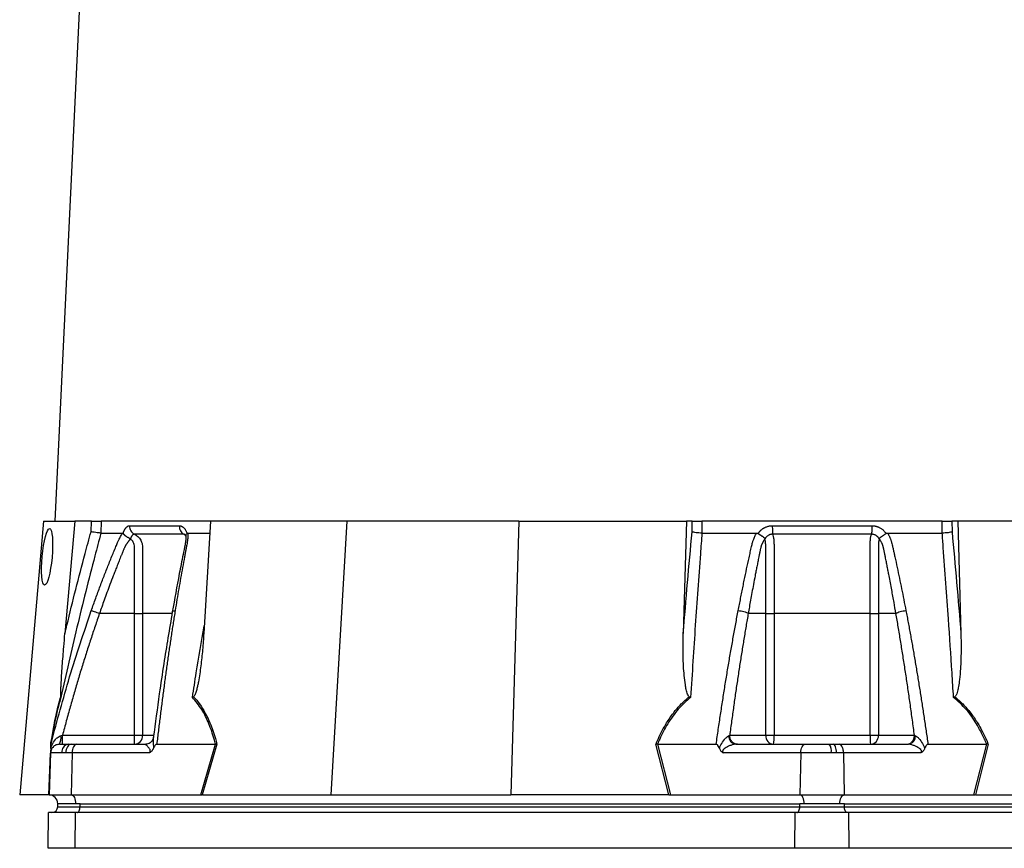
# Model space of a CAD drawing. Extents: x 117 to 1344, y 7 to 1887.
# Tile 6 of 15: x 117 to 448, y 448 to 727. Entities that reach past the tile are written whole.
import ezdxf

# ---------------------------------------------------------------- set-up
doc = ezdxf.new("R2010")
doc.units = 0
doc.layers.get('0').update_dxf_attribs({"linetype": 'CONTINUOUS'})

msp = doc.modelspace()

# ---------------------------------------------------------------- linework, layer by layer
at = {"color": 7, "linetype": 'CONTINUOUS'}
for p, q in [((169.5, 1400.49), (129, 558.49)), ((125.26, 558.49), (117.22, 466.49)), ((125.26, 558.49), (135.72, 558.49)), ((135.72, 558.49), (132.42, 520.69)), ((141.32, 558.49), (135.72, 558.49)), ((141.2, 554.94), (141.32, 558.49)), ((144.65, 558.49), (144.51, 554.49)), ((181.32, 558.49), (144.65, 558.49)), ((181.32, 558.49), (179.1, 520.69)), ((227.26, 558.49), (181.32, 558.49)), ((227.26, 558.49), (221.85, 466.49)), ((285.01, 558.49), (227.26, 558.49)), ((285.01, 558.49), (282.38, 466.49)), ((285.01, 558.49), (341.41, 558.49)), ((341.41, 558.49), (340.32, 520.69)), ((343.35, 558.49), (341.41, 558.49)), ((343.31, 554.94), (343.35, 558.49)), ((346.63, 558.49), (346.59, 554.49)), ((427.38, 558.49), (346.63, 558.49)), ((427.42, 554.49), (427.38, 558.49)), ((432.61, 558.49), (430.67, 558.49)), ((430.67, 558.49), (430.7, 554.94)), ((432.61, 558.49), (433.69, 520.69)), ((489, 558.49), (432.61, 558.49)), ((152, 554.35), (152.04, 554.49)), ((173.45, 554.49), (173.5, 554.35)), ((173.8, 554.49), (181.09, 554.49)), ((365.51, 554.35), (365.59, 554.49)), ((408.42, 554.49), (408.51, 554.35)), ((155.85, 527.49), (144.05, 527.49)), ((155.85, 486.49), (155.85, 527.49)), ((158.54, 527.49), (158.54, 486.49)), ((368.07, 527.49), (362.17, 527.49)), ((368.07, 486.49), (368.07, 527.49)), ((370.86, 527.49), (370.86, 486.49)), ((403.15, 486.49), (403.15, 527.49)), ((411.84, 527.49), (405.94, 527.49)), ((405.94, 527.49), (405.94, 486.49)), ((127.71, 483.49), (127.86, 484.05)), ((127.79, 483.8), (127.71, 483.47)), ((130.6, 483.49), (133.58, 483.49)), ((131.59, 486.49), (155.85, 486.49)), ((133.58, 483.49), (134.63, 483.49)), ((134.63, 483.49), (136.3, 483.49)), ((136.3, 483.49), (159.63, 483.49)), ((155.85, 483.49), (155.85, 486.49)), ((155.85, 486.49), (158.54, 486.49)), ((158.54, 486.49), (162.11, 486.49)), ((163.31, 483.49), (183.04, 483.49)), ((178.13, 466.49), (183.06, 483.49)), ((183.53, 483.51), (178.6, 466.49)), ((183.06, 483.49), (183.04, 483.49)), ((335.47, 466.49), (331.13, 483.51)), ((331.67, 483.49), (331.66, 483.49)), ((331.66, 483.49), (335.99, 466.49)), ((331.67, 483.49), (351.4, 483.49)), ((355.94, 486.49), (368.07, 486.49)), ((357.98, 483.49), (381.3, 483.49)), ((368.07, 486.49), (370.86, 486.49)), ((370.86, 486.49), (403.15, 486.49)), ((381.3, 483.49), (389.44, 483.49)), ((389.44, 483.49), (390.85, 483.49)), ((390.85, 483.49), (392.71, 483.49)), ((392.71, 483.49), (416.03, 483.49)), ((403.15, 486.49), (405.94, 486.49)), ((405.94, 486.49), (418.07, 486.49)), ((422.61, 483.49), (442.35, 483.49)), ((438.02, 466.49), (442.36, 483.49)), ((442.88, 483.51), (438.55, 466.49)), ((442.36, 483.49), (442.35, 483.49)), ((127.06, 466.49), (127.55, 480.44)), ((127.6, 480.59), (127.11, 466.49)), ((131.36, 480.59), (127.6, 480.59)), ((132.69, 480.59), (131.36, 480.59)), ((134.81, 480.59), (132.69, 480.59)), ((134.81, 480.59), (134.56, 466.49)), ((160.84, 480.59), (134.81, 480.59)), ((379.81, 480.59), (353.77, 480.59)), ((379.81, 480.59), (379.56, 466.49)), ((390.08, 480.59), (379.81, 480.59)), ((391.86, 480.59), (390.08, 480.59)), ((394.21, 480.59), (391.86, 480.59)), ((394.21, 480.59), (394.45, 466.49)), ((420.24, 480.59), (394.21, 480.59)), ((127.01, 466.49), (117.22, 466.49)), ((127.11, 466.49), (134.56, 466.49)), ((134.56, 466.49), (178.13, 466.49)), ((178.13, 466.49), (178.6, 466.49)), ((178.84, 466.49), (221.85, 466.49)), ((221.85, 466.49), (282.38, 466.49)), ((335.17, 466.49), (282.38, 466.49)), ((335.47, 466.49), (335.99, 466.49)), ((335.99, 466.49), (379.56, 466.49)), ((379.56, 466.49), (394.45, 466.49)), ((394.45, 466.49), (438.02, 466.49)), ((438.02, 466.49), (438.55, 466.49)), ((438.84, 466.49), (491.64, 466.49)), ((126.75, 448.49), (126.95, 460.49)), ((135.98, 460.49), (126.95, 460.49)), ((136.01, 463.49), (130.01, 463.49)), ((130.01, 462.49), (130.01, 463.49)), ((130.01, 462.49), (137.51, 462.49)), ((135.88, 448.49), (135.98, 460.49)), ((377.98, 460.49), (135.98, 460.49)), ((137.51, 463.49), (136.01, 463.49)), ((137.51, 463.49), (379.51, 463.49)), ((137.51, 462.49), (137.51, 463.49)), ((137.51, 462.49), (379.51, 462.49)), ((377.88, 448.49), (377.98, 460.49)), ((396.03, 460.49), (377.98, 460.49)), ((381.01, 463.49), (379.51, 463.49)), ((379.51, 462.49), (379.51, 463.49)), ((379.51, 462.49), (394.51, 462.49)), ((393.01, 463.49), (381.01, 463.49)), ((394.51, 463.49), (393.01, 463.49)), ((394.51, 463.49), (636.51, 463.49)), ((394.51, 462.49), (394.51, 463.49)), ((394.51, 462.49), (636.51, 462.49)), ((638.03, 460.49), (396.03, 460.49)), ((396.14, 448.49), (396.03, 460.49)), ((377.88, 448.49), (135.88, 448.49)), ((638.14, 448.49), (396.14, 448.49))]:
    msp.add_line(p, q, dxfattribs=at)
at = {"color": 7, "linetype": 'CONTINUOUS', "flags": 128}
for points in [[(134.63, 483.49), (134.26, 483.43), (133.9, 483.27), (133.57, 483), (133.28, 482.65), (133.04, 482.21), (132.86, 481.71), (132.74, 481.16), (132.69, 480.59)], [(136.3, 483.49), (136.02, 483.43), (135.74, 483.27), (135.49, 483), (135.26, 482.65), (135.08, 482.21), (134.93, 481.71), (134.84, 481.16), (134.81, 480.59)], [(379.81, 480.59), (379.84, 481.16), (379.93, 481.71), (380.08, 482.21), (380.26, 482.65), (380.49, 483), (380.74, 483.27), (381.02, 483.43), (381.3, 483.49)], [(391.86, 480.59), (391.84, 481.16), (391.78, 481.71), (391.68, 482.21), (391.55, 482.65), (391.4, 483), (391.23, 483.27), (391.05, 483.43), (390.85, 483.49)], [(134.56, 466.49), (134.84, 466.41), (135.12, 466.23), (135.37, 465.94), (135.59, 465.57), (135.76, 465.12), (135.9, 464.61), (135.98, 464.06), (136.01, 463.49)], [(381.01, 463.49), (380.98, 464.06), (380.9, 464.61), (380.76, 465.12), (380.59, 465.57), (380.37, 465.94), (380.12, 466.23), (379.84, 466.41), (379.56, 466.49)], [(393.01, 463.49), (393.03, 464.06), (393.12, 464.61), (393.25, 465.12), (393.43, 465.57), (393.65, 465.94), (393.9, 466.23), (394.17, 466.41), (394.45, 466.49)], [(136.51, 460.49), (136.7, 460.53), (136.89, 460.64), (137.06, 460.82), (137.21, 461.07), (137.34, 461.38), (137.43, 461.72), (137.49, 462.1), (137.51, 462.49)], [(378.51, 460.49), (378.7, 460.53), (378.89, 460.64), (379.06, 460.82), (379.21, 461.07), (379.34, 461.38), (379.43, 461.72), (379.49, 462.1), (379.51, 462.49)], [(395.51, 460.49), (395.31, 460.53), (395.12, 460.64), (394.95, 460.82), (394.8, 461.07), (394.68, 461.38), (394.58, 461.72), (394.53, 462.1), (394.51, 462.49)]]:
    msp.add_lwpolyline(points, dxfattribs=at)
at = {"color": 7, "linetype": 'CONTINUOUS'}
for centre, radius, start, end in [((126.11, 485.68), 5, 333.9408, 7.8232), ((134.01, 480.86), 2.67, 99.4564, 185.6675), ((155.69, 486.34), 2.86, 273.3145, 2.9686), ((358.34, 486.16), 2.7, 175.7149, 262.3674), ((370.89, 486.3), 2.82, 176.189, 265.5974), ((358.87, 485.74), 12.01, 349.188, 3.566), ((386.24, 481.26), 3.9, 350.091, 34.8307), ((415.14, 485.74), 12.01, 176.4344, 190.8119), ((403.13, 486.3), 2.82, 274.4026, 3.8111), ((415.68, 486.16), 2.7, 277.6325, 4.285), ((127.01, 463.49), 3, 88.9569, 90), ((127.01, 463.49), 3, 0, 88), ((128.01, 462.49), 2, 270, 0)]:
    msp.add_arc(centre, radius, start, end, dxfattribs=at)
msp.add_ellipse((126.44, 546.49), major_axis=(0.86, 9.5), ratio=0.172936, dxfattribs=at)
for centre, major_axis, ratio, start_param, end_param in [((177.51, 463.49), (13.24, 0.32), 0.225259, 1.464851, 1.483057), ((336.5, 463.49), (16.23, -0.25), 0.184165, 1.637472, 1.655677), ((437.51, 463.49), (16.23, 0.25), 0.184165, 1.485915, 1.504121)]:
    msp.add_ellipse(centre, major_axis=major_axis, ratio=ratio, start_param=start_param, end_param=end_param, dxfattribs=at)
for points, knots in [([(141.32, 558.49), (141.67, 558.49), (142.01, 558.49), (142.7, 558.49), (143.02, 558.49), (143.48, 558.49), (143.62, 558.49), (143.88, 558.49), (144.01, 558.49), (144.35, 558.49), (144.52, 558.49), (144.65, 558.49)], [0, 0, 0, 0, 0.25, 0.25, 0.5, 0.5, 0.625, 0.625, 0.75, 0.75, 1, 1, 1, 1]), ([(152.04, 554.49), (152.06, 554.55), (152.1, 554.69), (152.17, 554.88), (152.25, 555.06), (152.32, 555.24), (152.4, 555.41), (152.48, 555.57), (152.56, 555.72), (152.65, 555.87), (152.74, 556.01), (152.83, 556.13), (152.92, 556.26), (153.02, 556.37), (153.15, 556.51), (153.32, 556.65), (153.52, 556.79), (153.73, 556.89), (153.94, 556.95), (154.08, 556.95), (154.16, 556.96)], [0, 0, 0, 0, 0.044249, 0.088103, 0.131644, 0.174955, 0.21812, 0.261226, 0.304357, 0.347601, 0.391041, 0.434763, 0.478847, 0.523375, 0.568424, 0.654803, 0.740537, 0.826241, 0.912528, 1, 1, 1, 1]), ([(154.16, 556.96), (154.15, 556.68), (154.17, 556.38), (154.31, 555.8), (154.42, 555.51), (154.72, 554.99), (154.91, 554.75), (155.32, 554.36), (155.55, 554.21), (155.78, 554.1)], [0, 0, 0, 0, 0.25, 0.25, 0.5, 0.5, 0.75, 0.75, 1, 1, 1, 1]), ([(170.89, 556.96), (170.88, 556.68), (170.91, 556.38), (171.03, 555.8), (171.14, 555.51), (171.41, 554.99), (171.58, 554.75), (171.97, 554.36), (172.18, 554.21), (172.4, 554.1)], [0, 0, 0, 0, 0.25, 0.25, 0.5, 0.5, 0.75, 0.75, 1, 1, 1, 1]), ([(170.89, 556.96), (170.93, 556.96), (171.02, 556.96), (171.16, 556.94), (171.29, 556.92), (171.42, 556.88), (171.55, 556.84), (171.67, 556.78), (171.8, 556.72), (171.92, 556.65), (172.05, 556.57), (172.21, 556.45), (172.39, 556.28), (172.61, 556.05), (172.81, 555.79), (172.99, 555.51), (173.16, 555.19), (173.32, 554.86), (173.41, 554.61), (173.45, 554.49)], [0, 0, 0, 0, 0.043919, 0.087472, 0.13073, 0.173768, 0.216664, 0.259492, 0.30233, 0.345255, 0.388344, 0.431671, 0.51489, 0.596546, 0.677156, 0.757259, 0.837405, 0.91814, 1, 1, 1, 1]), ([(343.35, 558.49), (343.47, 558.49), (343.64, 558.49), (344.08, 558.49), (344.34, 558.49), (344.79, 558.49), (344.95, 558.49), (345.27, 558.49), (345.44, 558.49), (345.95, 558.49), (346.29, 558.49), (346.63, 558.49)], [0, 0, 0, 0, 0.25, 0.25, 0.5, 0.5, 0.625, 0.625, 0.75, 0.75, 1, 1, 1, 1]), ([(365.59, 554.49), (365.64, 554.55), (365.73, 554.69), (365.88, 554.88), (366.03, 555.06), (366.19, 555.24), (366.36, 555.41), (366.54, 555.57), (366.72, 555.72), (366.91, 555.87), (367.11, 556.01), (367.31, 556.13), (367.52, 556.26), (367.74, 556.37), (368.03, 556.51), (368.4, 556.65), (368.86, 556.79), (369.32, 556.89), (369.79, 556.95), (370.11, 556.95), (370.27, 556.96)], [0, 0, 0, 0, 0.044249, 0.088103, 0.131644, 0.174954, 0.21812, 0.261226, 0.304357, 0.347601, 0.391041, 0.434763, 0.478847, 0.523375, 0.568424, 0.654803, 0.740537, 0.826241, 0.912528, 1, 1, 1, 1]), ([(370.27, 556.96), (370.27, 556.68), (370.28, 556.38), (370.29, 555.8), (370.29, 555.51), (370.32, 554.99), (370.33, 554.75), (370.36, 554.36), (370.38, 554.21), (370.39, 554.1)], [0, 0, 0, 0, 0.25, 0.25, 0.5, 0.5, 0.75, 0.75, 1, 1, 1, 1]), ([(403.74, 556.96), (403.74, 556.68), (403.74, 556.38), (403.73, 555.8), (403.72, 555.51), (403.7, 554.99), (403.68, 554.75), (403.65, 554.36), (403.64, 554.21), (403.62, 554.1)], [0, 0, 0, 0, 0.25, 0.25, 0.5, 0.5, 0.75, 0.75, 1, 1, 1, 1]), ([(403.74, 556.96), (403.82, 556.96), (403.98, 556.96), (404.22, 556.94), (404.46, 556.92), (404.69, 556.88), (404.93, 556.84), (405.16, 556.78), (405.38, 556.72), (405.61, 556.65), (405.83, 556.57), (406.12, 556.45), (406.46, 556.28), (406.85, 556.05), (407.22, 555.79), (407.56, 555.51), (407.87, 555.19), (408.16, 554.86), (408.33, 554.61), (408.42, 554.49)], [0, 0, 0, 0, 0.043919, 0.087472, 0.13073, 0.173768, 0.216664, 0.259492, 0.30233, 0.345255, 0.388344, 0.431671, 0.51489, 0.596546, 0.677156, 0.757259, 0.837405, 0.91814, 1, 1, 1, 1]), ([(427.38, 558.49), (427.72, 558.49), (428.07, 558.49), (428.75, 558.49), (429.07, 558.49), (429.52, 558.49), (429.66, 558.49), (429.92, 558.49), (430.05, 558.49), (430.38, 558.49), (430.55, 558.49), (430.67, 558.49)], [0, 0, 0, 0, 0.25, 0.25, 0.5, 0.5, 0.625, 0.625, 0.75, 0.75, 1, 1, 1, 1]), ([(144.52, 554.49), (143.84, 551.93), (141.03, 541.4), (136.43, 523.01), (132.85, 507.11), (131.08, 499.25)], [0, 0, 0, 0, 0.139801, 0.574994, 1, 1, 1, 1]), ([(132.42, 520.69), (132.64, 521.63), (134.8, 530.62), (137.7, 542.05), (140.54, 552.49), (141.2, 554.94)], [0, 0, 0, 0, 0.082091, 0.78432, 1, 1, 1, 1]), ([(144.51, 554.49), (144.36, 554.5), (144.06, 554.53), (143.26, 554.63), (142.29, 554.77), (141.57, 554.88), (141.21, 554.94), (141.2, 554.94)], [0, 0, 0, 0, 0.243076, 0.486116, 0.730218, 0.994535, 1, 1, 1, 1]), ([(141.3, 528.45), (141.55, 529.13), (142.03, 530.51), (142.78, 532.56), (143.52, 534.59), (144.28, 536.62), (145.27, 539.24), (146.51, 542.43), (147.77, 545.59), (148.8, 548.1), (149.42, 549.59), (149.86, 550.65), (150.12, 551.26), (150.35, 551.77), (150.59, 552.27), (150.85, 552.8), (151.15, 553.37), (151.46, 553.94), (151.67, 554.3), (151.78, 554.49)], [0, 0, 0, 0, 0.077777, 0.1552, 0.232272, 0.308995, 0.385372, 0.530526, 0.674474, 0.747423, 0.819615, 0.846383, 0.869761, 0.889755, 0.906383, 0.929523, 0.9528, 0.976272, 1, 1, 1, 1]), ([(151.78, 554.49), (151.8, 554.49), (151.83, 554.48), (151.88, 554.47), (151.92, 554.44), (151.96, 554.4), (151.99, 554.37), (152, 554.35)], [0, 0, 0, 0, 0.212576, 0.416535, 0.614103, 0.807726, 1, 1, 1, 1]), ([(152, 554.35), (152.02, 554.32), (152.06, 554.26), (152.13, 554.18), (152.2, 554.09), (152.29, 554), (152.37, 553.92), (152.46, 553.84), (152.55, 553.76), (152.64, 553.68), (152.79, 553.57), (153, 553.42), (153.27, 553.25), (153.52, 553.11), (153.75, 552.99), (153.96, 552.89), (154.13, 552.8), (154.27, 552.72), (154.38, 552.66), (154.44, 552.61), (154.46, 552.59)], [0, 0, 0, 0, 0.0486522, 0.0964893, 0.1433903, 0.189242, 0.2339407, 0.2773919, 0.3195116, 0.3602249, 0.3994652, 0.5061737, 0.6030824, 0.689684, 0.7658152, 0.8315822, 0.8872965, 0.9334411, 0.9706863, 1, 1, 1, 1]), ([(155.78, 554.1), (155.75, 554.1), (155.7, 554.1), (155.62, 554.09), (155.53, 554.07), (155.45, 554.04), (155.37, 554), (155.29, 553.95), (155.21, 553.89), (155.09, 553.79), (154.95, 553.62), (154.8, 553.38), (154.68, 553.15), (154.59, 552.93), (154.53, 552.74), (154.5, 552.63), (154.49, 552.58)], [0, 0, 0, 0, 0.053313, 0.106595, 0.159871, 0.213165, 0.266504, 0.319912, 0.373414, 0.427035, 0.564482, 0.685233, 0.789261, 0.876464, 0.946724, 1, 1, 1, 1]), ([(172.4, 554.1), (171.68, 554.1), (170.18, 554.1), (168.04, 554.1), (165.84, 554.1), (164.38, 554.1), (162.88, 554.1), (161.46, 554.1), (159.44, 554.1), (157.6, 554.1), (156.36, 554.1), (155.78, 554.1)], [0.7589111, 0.7589111, 0.7589111, 0.7589111, 0.7820302, 0.8131687, 0.8443073, 0.8754458, 0.8754458, 0.9065844, 0.9377229, 0.9688615, 0.9919807, 0.9919807, 0.9919807, 0.9919807]), ([(155.78, 554.1), (155.97, 554), (156.6, 553.68), (157.52, 552.83), (158.31, 551.46), (158.58, 549.94), (158.49, 547.47), (158.54, 545.16), (158.54, 543.2), (158.54, 542.71), (158.54, 538.63), (158.54, 533.58), (158.54, 528.55), (158.54, 527.49)], [0, 0, 0, 0, 0.023776, 0.080089, 0.137233, 0.194943, 0.243598, 0.404386, 0.444584, 0.454633, 0.457145, 0.885499, 1, 1, 1, 1]), ([(173.09, 553.74), (173.08, 553.23), (173.08, 552.24), (172.74, 550.06), (172.13, 547.3), (171.51, 544.08), (170.26, 537.69), (169.3, 532.31), (168.53, 528)], [0, 0, 0, 0, 0.070619, 0.136083, 0.264009, 0.386701, 0.509381, 1, 1, 1, 1]), ([(173.8, 554.49), (173.8, 554.38), (173.8, 554.18), (173.79, 553.86), (173.78, 553.54), (173.76, 553.23), (173.74, 552.91), (173.71, 552.58), (173.68, 552.26), (173.63, 551.93), (173.57, 551.51), (173.47, 550.93), (173.31, 550.07), (173.11, 549.01), (172.88, 547.81), (172.49, 545.79), (171.97, 542.97), (171.33, 539.37), (170.7, 535.75), (170.09, 532.12), (169.69, 529.67), (169.49, 528.45)], [0, 0, 0, 0, 0.0134228, 0.0267382, 0.0399565, 0.0530881, 0.0661437, 0.0791341, 0.0920702, 0.1049632, 0.1178244, 0.141662, 0.1728313, 0.2170572, 0.2634911, 0.3121266, 0.4491557, 0.58733, 0.7237611, 0.8613131, 1, 1, 1, 1]), ([(172.89, 553.93), (172.83, 553.97), (172.67, 554.09), (172.51, 554.1), (172.4, 554.1)], [0, 0, 0, 0, 0.353919, 1, 1, 1, 1]), ([(172.98, 553.65), (172.94, 553.7), (172.77, 553.9), (172.55, 554.01), (172.4, 554.1)], [0, 0, 0, 0, 0.259448, 1, 1, 1, 1]), ([(172.81, 553.98), (172.8, 553.99), (172.78, 554.01), (172.94, 553.76), (173.04, 553.55), (173.07, 553.42), (173.08, 553.42)], [0, 0, 0, 0, 0.329078, 0.738518, 0.993121, 1, 1, 1, 1]), ([(173.12, 553.47), (173.12, 553.6), (173.12, 553.89), (173.36, 554.19), (173.5, 554.35)], [0, 0, 0, 0, 0.44746, 1, 1, 1, 1]), ([(173.5, 554.35), (173.51, 554.37), (173.54, 554.4), (173.59, 554.43), (173.64, 554.46), (173.69, 554.47), (173.74, 554.49), (173.78, 554.49), (173.8, 554.49)], [0, 0, 0, 0, 0.160202, 0.321039, 0.484027, 0.650625, 0.822199, 1, 1, 1, 1]), ([(346.61, 554.49), (346.44, 552.16), (345.65, 541.87), (344.35, 523.48), (343.32, 507.34), (342.8, 499.25)], [0, 0, 0, 0, 0.127099, 0.56229, 1, 1, 1, 1]), ([(346.59, 554.49), (346.26, 554.5), (345.58, 554.53), (344.62, 554.63), (343.81, 554.77), (343.44, 554.88), (343.31, 554.94), (343.31, 554.94)], [0, 0, 0, 0, 0.243077, 0.486111, 0.730219, 0.994534, 1, 1, 1, 1]), ([(358.82, 528.45), (358.95, 529.13), (359.22, 530.51), (359.62, 532.56), (360.03, 534.59), (360.43, 536.62), (360.97, 539.24), (361.64, 542.43), (362.32, 545.59), (362.88, 548.1), (363.21, 549.59), (363.45, 550.65), (363.6, 551.26), (363.75, 551.77), (363.92, 552.27), (364.12, 552.8), (364.38, 553.37), (364.66, 553.94), (364.88, 554.3), (364.99, 554.49)], [0, 0, 0, 0, 0.077777, 0.1552, 0.232272, 0.308995, 0.385372, 0.530526, 0.674474, 0.747423, 0.819615, 0.846383, 0.869761, 0.889755, 0.906383, 0.929523, 0.9528, 0.976272, 1, 1, 1, 1]), ([(364.99, 554.49), (365.03, 554.49), (365.1, 554.48), (365.21, 554.47), (365.32, 554.44), (365.41, 554.4), (365.48, 554.37), (365.51, 554.35)], [0, 0, 0, 0, 0.212576, 0.416535, 0.614103, 0.807726, 1, 1, 1, 1]), ([(365.51, 554.35), (365.55, 554.32), (365.65, 554.26), (365.79, 554.18), (365.93, 554.09), (366.06, 554), (366.19, 553.92), (366.31, 553.84), (366.43, 553.76), (366.54, 553.68), (366.71, 553.57), (366.92, 553.42), (367.15, 553.25), (367.34, 553.11), (367.49, 552.99), (367.61, 552.89), (367.69, 552.8), (367.75, 552.72), (367.79, 552.66), (367.81, 552.61), (367.81, 552.59)], [0, 0, 0, 0, 0.048652, 0.096489, 0.14339, 0.189242, 0.233941, 0.277392, 0.319512, 0.360225, 0.399465, 0.506174, 0.603082, 0.689684, 0.765815, 0.831582, 0.887296, 0.933441, 0.970686, 1, 1, 1, 1]), ([(370.39, 554.1), (370.34, 554.1), (370.22, 554.1), (370.06, 554.09), (369.89, 554.07), (369.72, 554.04), (369.56, 554), (369.4, 553.95), (369.24, 553.89), (369.01, 553.79), (368.72, 553.62), (368.42, 553.38), (368.19, 553.15), (368.03, 552.93), (367.91, 552.74), (367.85, 552.63), (367.82, 552.58)], [0, 0, 0, 0, 0.053313, 0.106595, 0.159871, 0.213166, 0.266504, 0.319912, 0.373414, 0.427035, 0.564479, 0.685227, 0.789255, 0.876458, 0.946721, 1, 1, 1, 1]), ([(403.62, 554.1), (402.33, 554.1), (399.59, 554.1), (395.6, 554.1), (391.38, 554.1), (388.51, 554.1), (385.51, 554.1), (382.63, 554.1), (378.41, 554.1), (374.43, 554.1), (371.68, 554.1), (370.39, 554.1)], [0.7589111, 0.7589111, 0.7589111, 0.7589111, 0.7820302, 0.8131687, 0.8443073, 0.8754458, 0.8754458, 0.9065844, 0.9377229, 0.9688615, 0.9919807, 0.9919807, 0.9919807, 0.9919807]), ([(370.39, 554.1), (370.43, 554), (370.55, 553.68), (370.71, 552.83), (370.83, 551.46), (370.86, 549.94), (370.85, 547.47), (370.86, 545.16), (370.86, 543.2), (370.86, 542.71), (370.86, 538.63), (370.86, 533.58), (370.86, 528.55), (370.86, 527.49)], [0, 0, 0, 0, 0.023775, 0.080089, 0.137233, 0.194942, 0.243598, 0.404386, 0.444584, 0.454632, 0.457145, 0.885499, 1, 1, 1, 1]), ([(403.15, 527.49), (403.15, 529.49), (403.15, 534.99), (403.15, 540.5), (403.15, 545.51), (403.16, 547.47), (403.15, 549.94), (403.19, 551.46), (403.31, 552.83), (403.46, 553.68), (403.59, 554), (403.62, 554.1)], [0, 0, 0, 0, 0.2159035, 0.59376, 0.5956142, 0.7564037, 0.8050578, 0.8627665, 0.9199102, 0.9762238, 1, 1, 1, 1]), ([(406.19, 552.58), (406.17, 552.62), (406.13, 552.7), (406.05, 552.83), (405.95, 552.98), (405.82, 553.14), (405.66, 553.32), (405.45, 553.5), (405.21, 553.67), (404.93, 553.83), (404.62, 553.95), (404.29, 554.04), (403.96, 554.1), (403.73, 554.1), (403.62, 554.1)], [0, 0, 0, 0, 0.038504, 0.086514, 0.144034, 0.211029, 0.287449, 0.37325, 0.468405, 0.572922, 0.680036, 0.786786, 0.893373, 1, 1, 1, 1]), ([(406.2, 552.59), (406.2, 552.6), (406.21, 552.63), (406.23, 552.67), (406.25, 552.71), (406.29, 552.75), (406.33, 552.8), (406.38, 552.86), (406.44, 552.92), (406.52, 552.98), (406.61, 553.06), (406.72, 553.14), (406.84, 553.23), (406.97, 553.33), (407.13, 553.44), (407.3, 553.56), (407.5, 553.7), (407.73, 553.85), (407.97, 554.02), (408.24, 554.18), (408.42, 554.3), (408.51, 554.35)], [0, 0, 0, 0, 0.0172483, 0.0374561, 0.0609129, 0.0878381, 0.1184067, 0.1527631, 0.1910263, 0.2332913, 0.279627, 0.3300717, 0.3846271, 0.4432515, 0.5058518, 0.572276, 0.6486549, 0.7302089, 0.8164081, 0.906598, 1, 1, 1, 1]), ([(408.51, 554.35), (408.53, 554.37), (408.58, 554.4), (408.66, 554.43), (408.75, 554.46), (408.84, 554.47), (408.93, 554.49), (408.99, 554.49), (409.03, 554.49)], [0, 0, 0, 0, 0.160202, 0.321039, 0.484027, 0.650625, 0.822199, 1, 1, 1, 1]), ([(409.03, 554.49), (409.09, 554.38), (409.21, 554.18), (409.38, 553.86), (409.55, 553.54), (409.7, 553.23), (409.84, 552.91), (409.98, 552.58), (410.1, 552.26), (410.21, 551.93), (410.35, 551.51), (410.5, 550.93), (410.7, 550.07), (410.93, 549.01), (411.2, 547.81), (411.65, 545.79), (412.26, 542.97), (413.02, 539.37), (413.76, 535.75), (414.48, 532.12), (414.96, 529.67), (415.19, 528.45)], [0, 0, 0, 0, 0.013423, 0.026738, 0.039956, 0.053088, 0.066144, 0.079134, 0.09207, 0.104963, 0.117824, 0.141662, 0.172831, 0.217057, 0.263491, 0.312127, 0.449156, 0.58733, 0.723761, 0.861313, 1, 1, 1, 1]), ([(431.21, 499.25), (431.04, 502), (430.49, 510.81), (429.37, 527.63), (428.26, 543.27), (427.53, 552.86), (427.4, 554.49)], [0, 0, 0, 0, 0.1488337, 0.4760212, 0.9112018, 1, 1, 1, 1]), ([(430.7, 554.94), (430.7, 554.94), (430.57, 554.88), (430.21, 554.77), (429.39, 554.63), (428.43, 554.53), (427.76, 554.5), (427.42, 554.49)], [0, 0, 0, 0, 0.005466, 0.269781, 0.513889, 0.756923, 1, 1, 1, 1]), ([(154.35, 552.46), (154.29, 552.39), (154.17, 552.25), (154, 552.03), (153.83, 551.81), (153.67, 551.6), (153.51, 551.38), (153.36, 551.16), (153.21, 550.94), (153.08, 550.72), (152.95, 550.51), (152.82, 550.29), (152.71, 550.09), (152.6, 549.88), (152.47, 549.63), (152.34, 549.35), (152.18, 549.01), (152.04, 548.68), (151.91, 548.34), (151.81, 548.07), (151.72, 547.82), (151.62, 547.59), (151.5, 547.28), (151.34, 546.9), (151, 546.06), (150.51, 544.82), (149.87, 543.22), (149.27, 541.68), (148.51, 539.69), (147.6, 537.3), (146.57, 534.56), (145.65, 532.02), (144.82, 529.69), (144.3, 528.2), (144.05, 527.49)], [0, 0, 0, 0, 0.010662, 0.021198, 0.031594, 0.041839, 0.051919, 0.061821, 0.071533, 0.08104, 0.09033, 0.099392, 0.108213, 0.116783, 0.125091, 0.138719, 0.152205, 0.165558, 0.178786, 0.1919, 0.198167, 0.207477, 0.219813, 0.235151, 0.25346, 0.319418, 0.382864, 0.443812, 0.502275, 0.618272, 0.726011, 0.825493, 0.916782, 1, 1, 1, 1]), ([(155.85, 527.49), (155.85, 528.81), (155.85, 532.79), (155.84, 538.96), (155.87, 544.64), (155.83, 548.09), (155.88, 549.64), (155.76, 550.64), (155.45, 551.42), (155.04, 552.04), (154.67, 552.29), (154.51, 552.39)], [0, 0, 0, 0, 0.156884, 0.470651, 0.728948, 0.828468, 0.878108, 0.912686, 0.946419, 0.977994, 1, 1, 1, 1]), ([(367.72, 552.46), (367.67, 552.39), (367.56, 552.25), (367.42, 552.03), (367.28, 551.81), (367.16, 551.6), (367.04, 551.38), (366.93, 551.16), (366.83, 550.94), (366.74, 550.72), (366.66, 550.51), (366.58, 550.29), (366.51, 550.09), (366.45, 549.88), (366.39, 549.63), (366.32, 549.35), (366.24, 549.01), (366.17, 548.68), (366.11, 548.34), (366.06, 548.07), (366.01, 547.82), (365.96, 547.59), (365.9, 547.28), (365.82, 546.9), (365.65, 546.06), (365.4, 544.82), (365.09, 543.22), (364.78, 541.68), (364.4, 539.69), (363.95, 537.3), (363.43, 534.56), (362.97, 532.02), (362.56, 529.69), (362.3, 528.2), (362.17, 527.49)], [0, 0, 0, 0, 0.010662, 0.021198, 0.031594, 0.041839, 0.051919, 0.061821, 0.071533, 0.08104, 0.09033, 0.099392, 0.108213, 0.116783, 0.125091, 0.138719, 0.152205, 0.165558, 0.178786, 0.1919, 0.198167, 0.207477, 0.219813, 0.235151, 0.25346, 0.319418, 0.382864, 0.443812, 0.502275, 0.618272, 0.726011, 0.825493, 0.916782, 1, 1, 1, 1]), ([(368.07, 527.49), (368.07, 528.81), (368.07, 532.79), (368.07, 538.96), (368.08, 544.64), (368.07, 548.09), (368.08, 549.64), (368.06, 550.64), (368.01, 551.42), (367.94, 552.03), (367.82, 552.29), (367.78, 552.39)], [0, 0, 0, 0, 0.156914, 0.470739, 0.729085, 0.828624, 0.878273, 0.912858, 0.946597, 0.978178, 1, 1, 1, 1]), ([(406.25, 552.41), (406.21, 552.33), (406.15, 552.23), (406.07, 551.91), (406, 551.42), (405.95, 550.64), (405.94, 549.64), (405.95, 547.44), (405.94, 545.16), (405.94, 543.2), (405.94, 542.71), (405.94, 538.63), (405.94, 533.58), (405.94, 528.55), (405.94, 527.49)], [0, 0, 0, 0, 0.017269, 0.02335, 0.054881, 0.088567, 0.123098, 0.172668, 0.348538, 0.392505, 0.403497, 0.406245, 0.87477, 1, 1, 1, 1]), ([(411.84, 527.49), (411.63, 528.71), (411.17, 531.35), (410.39, 535.58), (409.73, 539.07), (409.23, 541.67), (408.93, 543.21), (408.61, 544.81), (408.36, 546.08), (408.18, 546.99), (408.07, 547.52), (407.96, 548.06), (407.85, 548.59), (407.73, 549.13), (407.64, 549.56), (407.57, 549.89), (407.5, 550.11), (407.43, 550.35), (407.34, 550.59), (407.23, 550.85), (407.11, 551.11), (406.98, 551.37), (406.83, 551.64), (406.67, 551.92), (406.49, 552.19), (406.36, 552.37), (406.3, 552.46)], [0, 0, 0, 0, 0.143085, 0.308796, 0.497427, 0.555835, 0.616742, 0.680167, 0.746121, 0.767405, 0.788723, 0.810074, 0.831456, 0.852865, 0.874301, 0.883002, 0.892336, 0.902282, 0.912815, 0.923904, 0.935514, 0.947608, 0.960145, 0.973084, 0.986383, 1, 1, 1, 1]), ([(127.86, 484.05), (129.83, 491.43), (133.83, 506.37), (138.79, 521.03), (141.3, 528.45)], [0, 0, 0, 0, 0.493573, 1, 1, 1, 1]), ([(144.05, 527.49), (143.81, 526.78), (143.31, 525.35), (142.58, 523.2), (141.85, 521.04), (141.13, 518.85), (140.41, 516.65), (139.7, 514.43), (139, 512.2), (138.3, 509.95), (137.6, 507.68), (136.91, 505.39), (136.23, 503.09), (135.55, 500.77), (134.87, 498.43), (134.21, 496.07), (133.54, 493.7), (132.89, 491.31), (132.23, 488.91), (131.81, 487.3), (131.59, 486.49)], [0, 0, 0, 0, 0.052635, 0.105608, 0.158921, 0.212573, 0.266566, 0.320902, 0.37558, 0.430604, 0.485973, 0.541688, 0.597751, 0.654162, 0.710923, 0.768034, 0.825496, 0.883311, 0.941478, 1, 1, 1, 1]), ([(141.3, 528.45), (141.37, 528.42), (141.49, 528.38), (141.83, 528.26), (142.05, 528.19), (142.56, 528.01), (142.85, 527.91), (143.45, 527.7), (143.76, 527.59), (144.05, 527.49)], [0, 0, 0, 0, 0.25, 0.25, 0.5, 0.5, 0.75, 0.75, 1, 1, 1, 1]), ([(155.85, 527.49), (156.41, 527.49), (156.96, 527.49), (157.91, 527.49), (158.29, 527.49), (158.54, 527.49)], [0, 0, 0, 0, 0.5, 0.5, 1, 1, 1, 1]), ([(168.45, 527.49), (167.68, 527.49), (164.04, 527.49), (160.97, 527.49), (158.54, 527.49)], [0, 0, 0, 0, 0.2108011, 1, 1, 1, 1]), ([(168.53, 528), (167.55, 522.19), (166.02, 513.07), (163.91, 498.94), (162.8, 490.62), (162.15, 485.67)], [0, 0, 0, 0, 0.416032, 0.653325, 1, 1, 1, 1]), ([(169.49, 528.45), (169.38, 527.78), (169.17, 526.43), (168.85, 524.41), (168.53, 522.38), (168.22, 520.33), (167.91, 518.26), (167.6, 516.19), (167.29, 514.1), (166.99, 512), (166.69, 509.88), (166.4, 507.75), (166.1, 505.61), (165.81, 503.46), (165.52, 501.29), (165.24, 499.11), (164.96, 496.92), (164.68, 494.71), (164.4, 492.49), (164.12, 490.26), (163.85, 488.01), (163.58, 485.76), (163.4, 484.24), (163.31, 483.49)], [0, 0, 0, 0, 0.045336, 0.090894, 0.136674, 0.182678, 0.228907, 0.275362, 0.322044, 0.368954, 0.416093, 0.463462, 0.511063, 0.558896, 0.606962, 0.655262, 0.703798, 0.752569, 0.801578, 0.850824, 0.900309, 0.950034, 1, 1, 1, 1]), ([(168.57, 528), (168.56, 528.03), (168.54, 528.17), (168.85, 528.34), (169.28, 528.41), (169.49, 528.45)], [0, 0, 0, 0, 0.1498, 0.586869, 1, 1, 1, 1]), ([(351.4, 483.49), (351.52, 484.32), (351.76, 485.99), (352.12, 488.49), (352.48, 490.97), (352.85, 493.43), (353.23, 495.87), (353.6, 498.3), (353.98, 500.72), (354.36, 503.12), (354.75, 505.5), (355.14, 507.87), (355.53, 510.22), (355.93, 512.55), (356.33, 514.87), (356.74, 517.17), (357.15, 519.46), (357.56, 521.73), (357.97, 523.98), (358.39, 526.22), (358.68, 527.71), (358.82, 528.45)], [0, 0, 0, 0, 0.055211, 0.110128, 0.164753, 0.219086, 0.273129, 0.326884, 0.38035, 0.43353, 0.486425, 0.539036, 0.591365, 0.643413, 0.695181, 0.746671, 0.797884, 0.848822, 0.899487, 0.949879, 1, 1, 1, 1]), ([(362.17, 527.49), (362.05, 526.78), (361.8, 525.35), (361.44, 523.2), (361.07, 521.04), (360.71, 518.85), (360.35, 516.65), (360, 514.43), (359.64, 512.2), (359.29, 509.95), (358.95, 507.68), (358.6, 505.39), (358.26, 503.09), (357.92, 500.77), (357.58, 498.43), (357.25, 496.07), (356.92, 493.7), (356.59, 491.31), (356.26, 488.91), (356.05, 487.3), (355.94, 486.49)], [0, 0, 0, 0, 0.052635, 0.105608, 0.158921, 0.212573, 0.266566, 0.320902, 0.37558, 0.430604, 0.485973, 0.541688, 0.597751, 0.654162, 0.710923, 0.768034, 0.825496, 0.883311, 0.941478, 1, 1, 1, 1]), ([(358.82, 528.45), (359.11, 528.42), (359.44, 528.38), (360.1, 528.26), (360.43, 528.19), (361.06, 528.01), (361.35, 527.91), (361.83, 527.7), (362.03, 527.59), (362.17, 527.49)], [0, 0, 0, 0, 0.25, 0.25, 0.5, 0.5, 0.75, 0.75, 1, 1, 1, 1]), ([(368.07, 527.49), (368.35, 527.49), (368.76, 527.49), (369.74, 527.49), (370.31, 527.49), (370.86, 527.49)], [0, 0, 0, 0, 0.5, 0.5, 1, 1, 1, 1]), ([(403.15, 527.49), (403.71, 527.49), (404.27, 527.49), (405.25, 527.49), (405.66, 527.49), (405.94, 527.49)], [0, 0, 0, 0, 0.5, 0.5, 1, 1, 1, 1]), ([(411.84, 527.49), (411.99, 527.59), (412.18, 527.7), (412.67, 527.91), (412.96, 528.01), (413.58, 528.19), (413.92, 528.26), (414.58, 528.38), (414.9, 528.42), (415.19, 528.45)], [0, 0, 0, 0, 0.25, 0.25, 0.5, 0.5, 0.75, 0.75, 1, 1, 1, 1]), ([(418.07, 486.49), (417.96, 487.34), (417.73, 489.05), (417.39, 491.59), (417.04, 494.12), (416.69, 496.63), (416.33, 499.12), (415.97, 501.59), (415.61, 504.04), (415.25, 506.47), (414.88, 508.88), (414.51, 511.27), (414.14, 513.65), (413.77, 516), (413.39, 518.34), (413.01, 520.65), (412.62, 522.95), (412.23, 525.22), (411.97, 526.73), (411.84, 527.49)], [0, 0, 0, 0, 0.061953, 0.123509, 0.18467, 0.245435, 0.305808, 0.365787, 0.425376, 0.484574, 0.543383, 0.601804, 0.659839, 0.717488, 0.774754, 0.831636, 0.888137, 0.944258, 1, 1, 1, 1]), ([(415.19, 528.45), (415.32, 527.78), (415.58, 526.43), (415.96, 524.41), (416.34, 522.38), (416.71, 520.33), (417.08, 518.26), (417.45, 516.19), (417.81, 514.1), (418.18, 512), (418.54, 509.88), (418.89, 507.75), (419.24, 505.61), (419.59, 503.46), (419.94, 501.29), (420.29, 499.11), (420.63, 496.92), (420.97, 494.71), (421.3, 492.49), (421.63, 490.26), (421.96, 488.01), (422.29, 485.76), (422.51, 484.24), (422.61, 483.49)], [0, 0, 0, 0, 0.045336, 0.090894, 0.136674, 0.182678, 0.228907, 0.275362, 0.322044, 0.368954, 0.416093, 0.463462, 0.511063, 0.558896, 0.606962, 0.655262, 0.703798, 0.752569, 0.801578, 0.850824, 0.900309, 0.950034, 1, 1, 1, 1]), ([(175.28, 499.25), (175.72, 502), (176.99, 510.03), (178.36, 518.03), (179.25, 523.28)], [0, 0, 0, 0, 0.34319, 1, 1, 1, 1]), ([(131.05, 499.48), (131.04, 499.55), (131.01, 499.76), (131.01, 500.6), (131.05, 501.85), (131.21, 505.02), (131.52, 509.8), (131.98, 515.57), (132.29, 519.21), (132.42, 520.69)], [0, 0, 0, 0, 0.0143562, 0.0496269, 0.1243711, 0.1994397, 0.4963827, 0.7937534, 1, 1, 1, 1]), ([(179.1, 520.69), (178.99, 518.89), (178.86, 517.09), (178.54, 513.48), (178.35, 511.68), (178.01, 508.99), (177.89, 508.09), (177.62, 506.3), (177.48, 505.41), (177.23, 504.07), (177.14, 503.63), (176.95, 502.75), (176.85, 502.31), (176.62, 501.43), (176.5, 501), (176.27, 500.37), (176.18, 500.17), (176.03, 499.88), (175.98, 499.79), (175.86, 499.61), (175.79, 499.53), (175.7, 499.48)], [0, 0, 0, 0, 0.25, 0.25, 0.5, 0.5, 0.625, 0.625, 0.75, 0.75, 0.8125, 0.8125, 0.875, 0.875, 0.9375, 0.9375, 0.96875, 0.96875, 0.984375, 0.984375, 1, 1, 1, 1]), ([(342.35, 499.48), (342.28, 499.55), (342.01, 499.76), (341.65, 500.6), (341.29, 501.85), (340.78, 505.02), (340.33, 509.8), (340.23, 515.57), (340.3, 519.21), (340.32, 520.69)], [0, 0, 0, 0, 0.014357, 0.049627, 0.124371, 0.19944, 0.496383, 0.793753, 1, 1, 1, 1]), ([(433.69, 520.69), (433.72, 518.7), (433.79, 514.78), (433.6, 509.61), (433.29, 505.66), (432.94, 503.14), (432.64, 501.55), (432.31, 500.49), (432.04, 499.78), (431.73, 499.54), (431.66, 499.48)], [0, 0, 0, 0, 0.276315, 0.544228, 0.717558, 0.828271, 0.898432, 0.942708, 0.987325, 1, 1, 1, 1]), ([(127.66, 483.51), (127.76, 484.16), (128.16, 486.62), (128.8, 490.19), (129.6, 494.03), (130.32, 497.02), (130.81, 498.69), (131.05, 499.48)], [0, 0, 0, 0, 0.106677, 0.403091, 0.607771, 0.812344, 1, 1, 1, 1]), ([(131.08, 499.25), (130.7, 497.97), (129.95, 495.38), (128.92, 490.53), (128.18, 486.45), (127.8, 484.07), (127.71, 483.49)], [0, 0, 0, 0, 0.297915, 0.606786, 0.903164, 1, 1, 1, 1]), ([(131.08, 499.25), (131.08, 499.25), (131.08, 499.32), (131.07, 499.41), (131.05, 499.48)], [0, 0, 0, 0, 0.022126, 1, 1, 1, 1]), ([(183.04, 483.49), (182.89, 484.07), (182.28, 486.45), (180.91, 490.46), (178.55, 495.33), (176.39, 497.93), (175.28, 499.25)], [0, 0, 0, 0, 0.096819, 0.393268, 0.6916, 1, 1, 1, 1]), ([(175.7, 499.48), (176.39, 498.69), (177.82, 497.02), (179.65, 494.03), (181.48, 490.19), (182.71, 486.62), (183.36, 484.16), (183.53, 483.51)], [0, 0, 0, 0, 0.1876559, 0.3922042, 0.5968579, 0.8933395, 1, 1, 1, 1]), ([(331.13, 483.51), (331.41, 484.16), (332.45, 486.62), (334.33, 490.19), (336.96, 494.03), (339.51, 497.02), (341.43, 498.69), (342.35, 499.48)], [0, 0, 0, 0, 0.1066608, 0.4031424, 0.6077959, 0.8123441, 1, 1, 1, 1]), ([(342.8, 499.25), (341.36, 497.97), (338.44, 495.38), (335.04, 490.53), (332.91, 486.45), (331.91, 484.07), (331.67, 483.49)], [0, 0, 0, 0, 0.297891, 0.606735, 0.903182, 1, 1, 1, 1]), ([(342.8, 499.25), (342.8, 499.25), (342.65, 499.32), (342.5, 499.41), (342.35, 499.48)], [0, 0, 0, 0, 0.022141, 1, 1, 1, 1]), ([(431.66, 499.48), (431.51, 499.41), (431.36, 499.32), (431.22, 499.25), (431.21, 499.25)], [0, 0, 0, 0, 0.977856, 1, 1, 1, 1]), ([(442.35, 483.49), (442.1, 484.07), (441.1, 486.45), (439.01, 490.46), (435.62, 495.33), (432.7, 497.93), (431.21, 499.25)], [0, 0, 0, 0, 0.096818, 0.393268, 0.691599, 1, 1, 1, 1]), ([(431.66, 499.48), (432.58, 498.69), (434.51, 497.02), (437.05, 494.03), (439.69, 490.19), (441.56, 486.62), (442.61, 484.16), (442.88, 483.51)], [0, 0, 0, 0, 0.187656, 0.392204, 0.596857, 0.893339, 1, 1, 1, 1]), ([(130.6, 483.49), (130.19, 483.44), (129.32, 483.33), (128.33, 482.55), (127.73, 481.58), (127.65, 480.91), (127.6, 480.59)], [0, 0, 0, 0, 0.270701, 0.562317, 0.789298, 1, 1, 1, 1]), ([(127.66, 482.08), (127.68, 482.16), (127.82, 482.57), (128.26, 483.62), (128.99, 484.86), (129.96, 485.84), (130.64, 486.25), (130.99, 486.35), (131.06, 486.36)], [0, 0, 0, 0, 0.0440604, 0.2243762, 0.5925862, 0.8113834, 0.9611846, 1, 1, 1, 1]), ([(127.66, 482.08), (127.66, 482.18), (127.67, 482.54), (127.69, 482.99), (127.7, 483.34), (127.7, 483.47), (127.71, 483.48), (127.71, 483.49)], [0, 0, 0, 0, 0.171807, 0.597024, 0.766212, 0.93736, 1, 1, 1, 1]), ([(131.59, 483.49), (131.59, 483.49), (131.59, 483.57), (131.59, 483.87), (131.59, 484.09), (131.59, 484.64), (131.59, 484.98), (131.59, 485.7), (131.59, 486.09), (131.59, 486.49)], [0, 0, 0, 0, 0.25, 0.25, 0.5, 0.5, 0.75, 0.75, 1, 1, 1, 1]), ([(160.84, 480.59), (160.89, 480.67), (160.99, 480.81), (161.1, 481.06), (161.15, 481.31), (161.12, 481.54), (161, 481.87), (160.59, 482.43), (160.01, 482.96), (159.63, 483.34), (159.55, 483.48), (159.61, 483.48), (159.63, 483.49)], [0, 0, 0, 0, 0.046706, 0.091702, 0.129795, 0.175968, 0.215139, 0.336067, 0.63564, 0.828398, 0.953946, 1, 1, 1, 1]), ([(162.1, 485.6), (162.08, 485.48), (162.04, 485.18), (161.71, 484.52), (161.1, 483.92), (160.37, 483.56), (159.79, 483.47), (159.6, 483.49), (159.58, 483.49)], [0, 0, 0, 0, 0.137032, 0.338567, 0.561251, 0.790613, 0.980233, 1, 1, 1, 1]), ([(162.14, 485.68), (162.11, 485.47), (162.03, 484.8), (162.13, 483.62), (162.16, 482.57), (162.15, 482.16), (162.15, 482.08)], [0, 0, 0, 0, 0.216224, 0.703231, 0.941724, 1, 1, 1, 1]), ([(162.19, 486), (162.19, 485.99), (162.17, 485.97), (162.16, 485.86), (162.15, 485.75), (162.14, 485.68)], [0, 0, 0, 0, 0.012083, 0.366148, 1, 1, 1, 1]), ([(163.31, 483.49), (163.24, 483.48), (163.09, 483.46), (162.81, 483.26), (162.46, 482.8), (162.27, 482.36), (162.15, 482.08)], [0, 0, 0, 0, 0.116927, 0.269197, 0.540262, 1, 1, 1, 1]), ([(183.53, 483.51), (183.53, 483.51), (183.38, 483.5), (183.22, 483.49), (183.06, 483.49)], [0, 0, 0, 0, 0.02374, 1, 1, 1, 1]), ([(331.66, 483.49), (331.49, 483.49), (331.32, 483.5), (331.14, 483.51), (331.13, 483.51)], [0, 0, 0, 0, 0.976224, 1, 1, 1, 1]), ([(352.52, 482.08), (352.48, 482.18), (352.34, 482.54), (352.11, 482.99), (351.8, 483.34), (351.59, 483.47), (351.45, 483.48), (351.42, 483.49)], [0, 0, 0, 0, 0.171806, 0.597025, 0.766213, 0.937356, 1, 1, 1, 1]), ([(352.52, 482.08), (352.54, 482.16), (352.67, 482.57), (353.14, 483.62), (353.95, 484.86), (354.84, 485.84), (355.37, 486.25), (355.6, 486.35), (355.65, 486.36)], [0, 0, 0, 0, 0.044061, 0.224376, 0.592587, 0.811388, 0.961187, 1, 1, 1, 1]), ([(357.98, 483.49), (357.79, 483.47), (357.51, 483.45), (356.84, 483.3), (355.81, 482.96), (354.68, 482.43), (353.92, 481.86), (353.67, 481.53), (353.57, 481.29), (353.56, 481.05), (353.63, 480.81), (353.72, 480.67), (353.77, 480.59)], [0, 0, 0, 0, 0.119078, 0.171496, 0.364268, 0.663869, 0.784808, 0.833305, 0.870199, 0.911009, 0.953291, 1, 1, 1, 1]), ([(358.54, 483.49), (358.2, 483.49), (357.86, 483.57), (357.23, 483.87), (356.94, 484.09), (356.46, 484.64), (356.27, 484.98), (356.01, 485.7), (355.94, 486.09), (355.94, 486.49)], [0, 0, 0, 0, 0.25, 0.25, 0.5, 0.5, 0.75, 0.75, 1, 1, 1, 1]), ([(394.21, 480.59), (394.18, 481.01), (394.11, 481.87), (393.7, 482.83), (393.21, 483.39), (392.87, 483.46), (392.71, 483.49)], [0, 0, 0, 0, 0.270698, 0.562315, 0.7893, 1, 1, 1, 1]), ([(415.47, 483.49), (415.81, 483.49), (416.15, 483.57), (416.78, 483.87), (417.07, 484.09), (417.55, 484.64), (417.74, 484.98), (418, 485.7), (418.07, 486.09), (418.07, 486.49)], [0, 0, 0, 0, 0.25, 0.25, 0.5, 0.5, 0.75, 0.75, 1, 1, 1, 1]), ([(420.24, 480.59), (420.24, 480.59), (420.29, 480.67), (420.39, 480.81), (420.45, 481.06), (420.44, 481.31), (420.34, 481.54), (420.08, 481.87), (419.33, 482.43), (418.21, 482.96), (417.03, 483.34), (416.39, 483.47), (416.09, 483.49), (416.03, 483.49), (416.03, 483.49)], [0, 0, 0, 0, 0.000012, 0.046705, 0.091707, 0.129796, 0.175974, 0.215139, 0.336068, 0.635642, 0.828397, 0.953947, 0.999988, 1, 1, 1, 1]), ([(418.37, 486.36), (418.57, 486.26), (418.8, 486.13), (419.31, 485.69), (420.07, 484.86), (420.88, 483.62), (421.35, 482.57), (421.47, 482.16), (421.5, 482.08)], [0, 0, 0, 0, 0.1574509, 0.1883608, 0.4072294, 0.7755541, 0.9559256, 1, 1, 1, 1]), ([(422.61, 483.49), (422.54, 483.48), (422.39, 483.46), (422.12, 483.26), (421.79, 482.8), (421.61, 482.36), (421.5, 482.08)], [0, 0, 0, 0, 0.116912, 0.269186, 0.540254, 1, 1, 1, 1]), ([(442.88, 483.51), (442.88, 483.51), (442.7, 483.5), (442.53, 483.49), (442.36, 483.49)], [0, 0, 0, 0, 0.023776, 1, 1, 1, 1]), ([(127.66, 482.08), (127.65, 481.91), (127.64, 481.76), (127.63, 481.46), (127.63, 481.32), (127.62, 481.07), (127.62, 480.96), (127.61, 480.76), (127.61, 480.67), (127.6, 480.59)], [0, 0, 0, 0, 0.25, 0.25, 0.5, 0.5, 0.75, 0.75, 1, 1, 1, 1]), ([(162.15, 482.08), (162.08, 481.91), (162.01, 481.76), (161.83, 481.46), (161.73, 481.32), (161.5, 481.07), (161.38, 480.96), (161.12, 480.76), (160.98, 480.67), (160.84, 480.59)], [0, 0, 0, 0, 0.25, 0.25, 0.5, 0.5, 0.75, 0.75, 1, 1, 1, 1]), ([(352.52, 482.08), (352.58, 481.91), (352.65, 481.76), (352.81, 481.46), (352.91, 481.32), (353.13, 481.07), (353.25, 480.96), (353.5, 480.76), (353.63, 480.67), (353.77, 480.59)], [0, 0, 0, 0, 0.25, 0.25, 0.5, 0.5, 0.75, 0.75, 1, 1, 1, 1]), ([(421.5, 482.08), (421.44, 481.91), (421.37, 481.76), (421.2, 481.46), (421.1, 481.32), (420.89, 481.07), (420.77, 480.96), (420.52, 480.76), (420.38, 480.67), (420.24, 480.59)], [0, 0, 0, 0, 0.25, 0.25, 0.5, 0.5, 0.75, 0.75, 1, 1, 1, 1]), ([(135.88, 448.49), (135.11, 448.49), (133.72, 448.49), (131.97, 448.49), (130.46, 448.49), (129.59, 448.49), (128.79, 448.49), (128.11, 448.49), (127.35, 448.49), (126.87, 448.49), (126.75, 448.49), (126.75, 448.49)], [0.82739495, 0.82739495, 0.82739495, 0.82739495, 0.82887954, 0.83036414, 0.83184874, 0.83333333, 0.83333333, 0.83481793, 0.83630253, 0.83778712, 0.83927172, 0.83927172, 0.83927172, 0.83927172]), ([(396.14, 448.49), (395.37, 448.49), (393.86, 448.49), (391.62, 448.49), (389.36, 448.49), (387.8, 448.49), (387.01, 448.49), (386.21, 448.49), (384.66, 448.49), (382.39, 448.49), (380.15, 448.49), (378.65, 448.49), (377.88, 448.49)], [0.99406161, 0.99406161, 0.99406161, 0.99406161, 0.99554621, 0.99703081, 0.9985154, 1, 1, 1, 1.0014846, 1.00296919, 1.00445379, 1.00593839, 1.00593839, 1.00593839, 1.00593839])]:
    msp.add_open_spline(points, degree=3, knots=knots, dxfattribs=at)
for points in [[(154.16, 556.96), (159.1, 556.96), (164.7, 556.96), (170.89, 556.96)], [(370.27, 556.96), (381.41, 556.96), (392.6, 556.96), (403.74, 556.96)], [(144.52, 554.49), (145.62, 554.49), (147.95, 554.49), (150.47, 554.49), (151.78, 554.49)], [(340.32, 520.69), (341.26, 532.16), (342.25, 543.57), (343.31, 554.94)], [(346.6, 554.49), (349.65, 554.49), (355.77, 554.49), (361.91, 554.49), (364.99, 554.49)], [(409.03, 554.49), (412.1, 554.49), (418.24, 554.49), (424.36, 554.49), (427.41, 554.49)], [(430.7, 554.94), (431.77, 543.57), (432.76, 532.16), (433.69, 520.69)], [(403.15, 527.49), (392.4, 527.49), (381.61, 527.49), (370.86, 527.49)], [(175.7, 499.48), (175.57, 499.4), (175.43, 499.32), (175.28, 499.25)], [(131.06, 486.36), (131.24, 486.41), (131.41, 486.45), (131.59, 486.49)], [(355.65, 486.36), (355.75, 486.41), (355.85, 486.45), (355.94, 486.49)], [(418.07, 486.49), (418.16, 486.45), (418.26, 486.41), (418.37, 486.36)]]:
    msp.add_open_spline(points, degree=3, dxfattribs=at)

doc.saveas('drawing.dxf')
